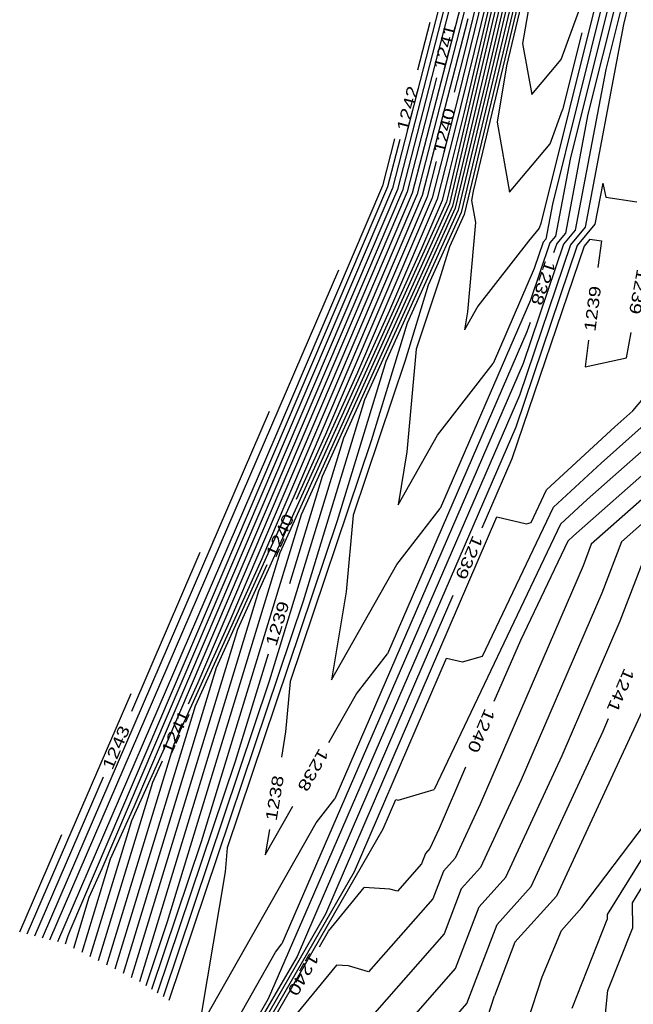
# Model space of a CAD drawing. Header units: feet. Extents: x -19835 to -19507, y 220308 to 220783.
# Tile 2 of 49: x -19835 to -19782, y 220463 to 220549. Entities that reach past the tile are written whole.
import ezdxf

# ---------------------------------------------------------------- set-up
doc = ezdxf.new("R2010")
doc.units = ezdxf.units.FT
doc.header["$LTSCALE"] = 25
doc.header["$MEASUREMENT"] = 0
for name, color, linetype in [('H1_HOEHENLINIEN', 86, 'CONTINUOUS'), ('H1_ZAEHLLIN_TXT', 3, 'CONTINUOUS'), ('H1_ZAEHLLINIEN', 11, 'CONTINUOUS')]:
    doc.layers.add(name, color=color, linetype=linetype)

msp = doc.modelspace()

# ---------------------------------------------------------------- linework, layer by layer
at = {"layer": 'H1_HOEHENLINIEN'}
for p, q in [((-19790.239, 220566.301), (-19797.032, 220537.402)), ((-19790.835, 220566.421), (-19796.761, 220541.212)), ((-19789.941, 220566.242), (-19795.969, 220540.597)), ((-19794.439, 220566.081), (-19802.571, 220534.479)), ((-19789.644, 220566.182), (-19794.906, 220543.792)), ((-19794.84, 220562.737), (-19802.138, 220534.373)), ((-19792.578, 220561.661), (-19797.244, 220542.671)), ((-19783.134, 220559.32), (-19790.064, 220531.51)), ((-19796.675, 220559.177), (-19803.003, 220534.586)), ((-19782.99, 220557.586), (-19789.065, 220533.207)), ((-19795.641, 220556.048), (-19801.273, 220534.16)), ((-19790.655, 220556.57), (-19795.973, 220534.334)), ((-19790.154, 220556.165), (-19791.662, 220547.192)), ((-19782.847, 220555.852), (-19787.516, 220537.116)), ((-19791.718, 220553.376), (-19796.759, 220532.298)), ((-19796.042, 220552.704), (-19800.841, 220534.054)), ((-19782.56, 220552.383), (-19784.416, 220544.934)), ((-19794.669, 220551.436), (-19797.645, 220539.327)), ((-19788.285, 220545.808), (-19786.274, 220551.338)), ((-19792.781, 220550.181), (-19797.014, 220532.481)), ((-19782.417, 220550.649), (-19782.867, 220548.843)), ((-19796.443, 220549.36), (-19800.408, 220533.947)), ((-19782.867, 220548.843), (-19786.218, 220531.185)), ((-19791.662, 220547.192), (-19790.865, 220542.741)), ((-19790.865, 220542.741), (-19788.285, 220545.808)), ((-19784.416, 220544.934), (-19787.075, 220530.924)), ((-19794.906, 220543.792), (-19797.524, 220532.847)), ((-19797.244, 220542.671), (-19799.544, 220533.735)), ((-19796.761, 220541.212), (-19798.045, 220535.983)), ((-19795.969, 220540.597), (-19797.779, 220533.031)), ((-19802.813, 220538.897), (-19803.868, 220534.798)), ((-19797.645, 220539.327), (-19799.111, 220533.628)), ((-19797.032, 220537.402), (-19798.034, 220533.214)), ((-19787.516, 220537.116), (-19788.79, 220530.403)), ((-19798.045, 220535.983), (-19798.679, 220533.522)), ((-19803.003, 220534.586), (-19828.324, 220475.25)), ((-19802.571, 220534.479), (-19825.538, 220480.658)), ((-19803.868, 220534.798), (-19813.25, 220512.814)), ((-19784.68, 220535.031), (-19785.36, 220531.445)), ((-19784.68, 220535.031), (-19784.4, 220533.804)), ((-19802.138, 220534.373), (-19822.753, 220486.066)), ((-19801.273, 220534.16), (-19817.181, 220496.882)), ((-19800.841, 220534.054), (-19814.396, 220502.29)), ((-19800.408, 220533.947), (-19811.61, 220507.698)), ((-19799.544, 220533.735), (-19806.039, 220518.515)), ((-19799.111, 220533.628), (-19803.253, 220523.923)), ((-19795.973, 220534.334), (-19796.11, 220533.518)), ((-19784.4, 220533.804), (-19781.702, 220533.403)), ((-19798.034, 220533.214), (-19807.273, 220512.8)), ((-19797.779, 220533.031), (-19805.425, 220516.136)), ((-19797.524, 220532.847), (-19803.577, 220519.473)), ((-19798.679, 220533.522), (-19800.467, 220529.331)), ((-19796.11, 220533.518), (-19795.766, 220531.599)), ((-19789.065, 220533.207), (-19789.647, 220530.143)), ((-19797.014, 220532.481), (-19799.881, 220526.146)), ((-19796.759, 220532.298), (-19798.033, 220529.482)), ((-19795.766, 220531.599), (-19796.463, 220523.817)), ((-19790.213, 220531.101), (-19791.155, 220529.98)), ((-19790.064, 220531.51), (-19790.213, 220531.101)), ((-19786.218, 220531.185), (-19787.49, 220529.652)), ((-19785.36, 220531.445), (-19786.895, 220529.596)), ((-19789.647, 220530.143), (-19789.868, 220529.877)), ((-19788.79, 220530.403), (-19789.273, 220529.821)), ((-19787.075, 220530.924), (-19788.084, 220529.708)), ((-19800.467, 220529.331), (-19810.969, 220506.127)), ((-19798.033, 220529.482), (-19798.925, 220526.558)), ((-19791.155, 220529.98), (-19795.55, 220524.308)), ((-19786.895, 220529.596), (-19792.263, 220513.756)), ((-19787.49, 220529.652), (-19791.939, 220516.524)), ((-19788.084, 220529.708), (-19791.614, 220519.293)), ((-19789.273, 220529.821), (-19790.965, 220524.83)), ((-19789.868, 220529.877), (-19790.64, 220527.598)), ((-19790.64, 220527.598), (-19794.231, 220519.302)), ((-19832.853, 220469.072), (-19807.666, 220527.46)), ((-19799.881, 220526.146), (-19801.887, 220519.567)), ((-19798.925, 220526.558), (-19800.945, 220520.561)), ((-19790.965, 220524.83), (-19798.831, 220506.656)), ((-19795.55, 220524.308), (-19796.726, 220522.233)), ((-19803.253, 220523.923), (-19812.817, 220502.791)), ((-19796.463, 220523.817), (-19796.726, 220522.233)), ((-19800.945, 220520.561), (-19801.746, 220511.612)), ((-19791.614, 220519.293), (-19808.031, 220481.364)), ((-19803.577, 220519.473), (-19807.811, 220505.584)), ((-19801.887, 220519.567), (-19806.432, 220506.073)), ((-19799.078, 220513.046), (-19794.231, 220519.302)), ((-19806.039, 220518.515), (-19814.665, 220499.455)), ((-19791.939, 220516.524), (-19812.631, 220468.719)), ((-19782.053, 220515.181), (-19780.796, 220516.651)), ((-19805.425, 220516.136), (-19810.773, 220498.593)), ((-19833.512, 220469.246), (-19813.706, 220515.157)), ((-19783.627, 220513.791), (-19782.053, 220515.181)), ((-19784.825, 220510.626), (-19781.066, 220513.947)), ((-19792.263, 220513.756), (-19810.268, 220472.159)), ((-19802.515, 220506.98), (-19799.078, 220513.046)), ((-19789.572, 220508.28), (-19783.627, 220513.791)), ((-19813.25, 220512.814), (-19832.194, 220468.899)), ((-19807.273, 220512.8), (-19813.735, 220491.601)), ((-19780.078, 220512.713), (-19786.024, 220507.462)), ((-19801.746, 220511.612), (-19802.515, 220506.98)), ((-19788.958, 220506.796), (-19784.825, 220510.626)), ((-19778.104, 220510.245), (-19785.673, 220503.56)), ((-19777.116, 220509.011), (-19783.054, 220503.767)), ((-19790.927, 220505.438), (-19789.572, 220508.28)), ((-19811.61, 220507.698), (-19818.361, 220492.782)), ((-19786.024, 220507.462), (-19788.344, 220505.311)), ((-19810.969, 220506.127), (-19819.66, 220477.619)), ((-19802.606, 220501.784), (-19798.831, 220506.656)), ((-19795.15, 220493.803), (-19788.958, 220506.796)), ((-19807.811, 220505.584), (-19817.406, 220477.097)), ((-19808.814, 220471.328), (-19793.892, 220505.927)), ((-19806.432, 220506.073), (-19807.028, 220499.407)), ((-19788.344, 220505.311), (-19799.374, 220482.167)), ((-19793.892, 220505.927), (-19791.312, 220505.326)), ((-19791.312, 220505.326), (-19790.927, 220505.438)), ((-19785.673, 220503.56), (-19786.39, 220501.682)), ((-19783.054, 220503.767), (-19784.768, 220499.281)), ((-19783.147, 220496.88), (-19780.435, 220503.973)), ((-19812.817, 220502.791), (-19822.622, 220470.627)), ((-19814.396, 220502.29), (-19820.209, 220489.445)), ((-19808.304, 220491.727), (-19802.606, 220501.784)), ((-19786.39, 220501.682), (-19795.351, 220480.9)), ((-19814.665, 220499.455), (-19825.046, 220465.402)), ((-19807.028, 220499.407), (-19808.304, 220491.727)), ((-19784.768, 220499.281), (-19791.781, 220483.017)), ((-19810.773, 220498.593), (-19822.494, 220463.794)), ((-19817.181, 220496.882), (-19822.057, 220486.109)), ((-19788.212, 220485.134), (-19783.147, 220496.88)), ((-19806.31, 220475.032), (-19798.297, 220493.613)), ((-19798.297, 220493.613), (-19796.911, 220493.29)), ((-19796.911, 220493.29), (-19795.15, 220493.803)), ((-19818.361, 220492.782), (-19826.485, 220466.132)), ((-19813.735, 220491.601), (-19822.994, 220464.113)), ((-19834.83, 220469.593), (-19825.788, 220490.552)), ((-19820.209, 220489.445), (-19827.205, 220466.497)), ((-19781.072, 220489.368), (-19788.699, 220472.884)), ((-19822.057, 220486.109), (-19827.925, 220466.862)), ((-19822.753, 220486.066), (-19825.753, 220479.436)), ((-19793.115, 220474.537), (-19788.212, 220485.134)), ((-19791.781, 220483.017), (-19795.323, 220475.364)), ((-19776.792, 220483.373), (-19784.299, 220471.283)), ((-19802.51, 220481.254), (-19799.374, 220482.167)), ((-19809.661, 220479.261), (-19808.031, 220481.364)), ((-19803.807, 220478.735), (-19802.701, 220481.298)), ((-19802.701, 220481.298), (-19802.51, 220481.254)), ((-19825.538, 220480.658), (-19827.601, 220476.1)), ((-19795.351, 220480.9), (-19797.531, 220476.19)), ((-19825.753, 220479.436), (-19829.364, 220467.592)), ((-19819.198, 220462.427), (-19809.661, 220479.261)), ((-19813.58, 220461.787), (-19803.807, 220478.735)), ((-19786.496, 220471.875), (-19780.936, 220479.21)), ((-19835.489, 220469.766), (-19831.829, 220478.25)), ((-19819.66, 220477.619), (-19823.993, 220464.752)), ((-19817.406, 220477.097), (-19817.594, 220474.997)), ((-19827.601, 220476.1), (-19830.084, 220467.957)), ((-19797.531, 220476.19), (-19798.566, 220475.044)), ((-19828.324, 220475.25), (-19829.449, 220472.764)), ((-19795.323, 220475.364), (-19797.005, 220473.5)), ((-19817.594, 220474.997), (-19819.661, 220462.548)), ((-19813.902, 220461.867), (-19806.31, 220475.032)), ((-19798.566, 220475.044), (-19799.48, 220472.644)), ((-19795.445, 220471.957), (-19793.115, 220474.537)), ((-19797.005, 220473.5), (-19798.491, 220469.601)), ((-19829.449, 220472.764), (-19830.803, 220468.322)), ((-19799.48, 220472.644), (-19805.087, 220466.266)), ((-19788.699, 220472.884), (-19792.324, 220468.87)), ((-19810.268, 220472.159), (-19813.821, 220463.921)), ((-19797.502, 220466.557), (-19795.445, 220471.957)), ((-19788.267, 220469.894), (-19786.496, 220471.875)), ((-19814.224, 220461.946), (-19808.814, 220471.328)), ((-19784.299, 220471.283), (-19784.293, 220470.854)), ((-19822.622, 220470.627), (-19824.493, 220465.071)), ((-19787.347, 220463.124), (-19784.293, 220470.854)), ((-19798.491, 220469.601), (-19807.601, 220459.237)), ((-19789.948, 220465.849), (-19788.267, 220469.894)), ((-19813.189, 220467.999), (-19812.631, 220468.719)), ((-19792.324, 220468.87), (-19794.113, 220464.173)), ((-19816.451, 220462.24), (-19813.189, 220467.999)), ((-19807.893, 220466.865), (-19812.352, 220461.414)), ((-19806.824, 220466.796), (-19807.893, 220466.865)), ((-19805.087, 220466.266), (-19806.824, 220466.796)), ((-19803.625, 220459.591), (-19797.502, 220466.557)), ((-19791.206, 220462.015), (-19789.948, 220465.849)), ((-19795.167, 220460.962), (-19794.113, 220464.173)), ((-19813.821, 220463.921), (-19814.868, 220462.105))]:
    msp.add_line(p, q, dxfattribs=at)
at = {"layer": 'H1_ZAEHLLINIEN'}
for p, q in [((-19790.537, 220566.361), (-19798.095, 220534.208)), ((-19791.787, 220566.593), (-19796.843, 220546.016)), ((-19789.346, 220566.122), (-19793.844, 220546.986)), ((-19789.592, 220559.765), (-19793.064, 220545.25)), ((-19782.704, 220554.118), (-19785.966, 220541.025)), ((-19799.744, 220549.037), (-19800.813, 220544.886)), ((-19786.497, 220548.134), (-19788.169, 220541.424)), ((-19793.844, 220546.986), (-19797.269, 220532.664)), ((-19796.843, 220546.016), (-19797.632, 220542.95)), ((-19793.064, 220545.25), (-19793.886, 220540.355)), ((-19799.151, 220544.195), (-19801.706, 220534.267)), ((-19789.249, 220538.454), (-19788.169, 220541.424)), ((-19785.966, 220541.025), (-19787.932, 220530.664)), ((-19793.886, 220540.355), (-19792.791, 220534.243)), ((-19802.367, 220538.843), (-19803.436, 220534.692)), ((-19792.791, 220534.243), (-19789.249, 220538.454)), ((-19799.187, 220536.907), (-19799.976, 220533.841)), ((-19803.436, 220534.692), (-19831.11, 220469.842)), ((-19801.706, 220534.267), (-19819.967, 220491.474)), ((-19799.976, 220533.841), (-19808.824, 220513.107)), ((-19798.095, 220534.208), (-19798.289, 220533.397)), ((-19798.289, 220533.397), (-19809.121, 220509.464)), ((-19797.269, 220532.664), (-19801.729, 220522.809)), ((-19787.932, 220530.664), (-19788.679, 220529.764)), ((-19785.792, 220530.152), (-19786.301, 220529.539)), ((-19785.792, 220530.152), (-19784.788, 220530.003)), ((-19786.301, 220529.539), (-19792.588, 220510.987)), ((-19788.679, 220529.764), (-19788.957, 220528.944)), ((-19784.788, 220530.003), (-19785.091, 220527.675)), ((-19801.729, 220522.809), (-19804.849, 220512.575)), ((-19791.011, 220522.882), (-19791.289, 220522.061)), ((-19791.289, 220522.061), (-19803.431, 220494.01)), ((-19782.601, 220519.808), (-19782.197, 220522.007)), ((-19785.918, 220521.329), (-19786.221, 220519.001)), ((-19786.221, 220519.001), (-19782.601, 220519.808)), ((-19808.824, 220513.107), (-19811.382, 220507.455)), ((-19804.849, 220512.575), (-19811.919, 220491.585)), ((-19779.091, 220511.479), (-19787.222, 220504.297)), ((-19792.588, 220510.987), (-19795.205, 220504.943)), ((-19809.121, 220509.464), (-19811.976, 220500.098)), ((-19787.73, 220503.827), (-19791.855, 220495.171)), ((-19787.222, 220504.297), (-19787.73, 220503.827)), ((-19825.723, 220489.002), (-19819.747, 220502.855)), ((-19813.955, 220501.77), (-19816.513, 220496.118)), ((-19797.747, 220499.069), (-19800.363, 220493.025)), ((-19816.513, 220496.118), (-19825.765, 220465.767)), ((-19791.855, 220495.171), (-19794.153, 220489.842)), ((-19813.843, 220493.976), (-19816.698, 220484.61)), ((-19806.133, 220490.523), (-19803.431, 220494.01)), ((-19800.363, 220493.025), (-19811.318, 220467.624)), ((-19811.919, 220491.585), (-19812.311, 220487.202)), ((-19819.967, 220491.474), (-19820.815, 220489.601)), ((-19808.535, 220486.283), (-19806.133, 220490.523)), ((-19784.642, 220487.251), (-19784.16, 220488.367)), ((-19790.907, 220473.71), (-19784.642, 220487.251)), ((-19812.311, 220487.202), (-19812.678, 220484.995)), ((-19823.058, 220484.645), (-19823.905, 220482.773)), ((-19816.698, 220484.61), (-19823.494, 220464.432)), ((-19796.623, 220484.112), (-19798.921, 220478.783)), ((-19834.171, 220469.419), (-19828.195, 220483.272)), ((-19823.905, 220482.773), (-19828.644, 220467.227)), ((-19814.092, 220476.474), (-19811.69, 220480.714)), ((-19813.726, 220478.681), (-19814.092, 220476.474)), ((-19798.921, 220478.783), (-19799.738, 220477.017)), ((-19799.738, 220477.017), (-19800.127, 220476.587)), ((-19800.127, 220476.587), (-19800.469, 220475.687)), ((-19800.469, 220475.687), (-19802.572, 220473.296)), ((-19808.586, 220469.81), (-19805.455, 220473.639)), ((-19803.223, 220473.494), (-19805.455, 220473.639)), ((-19802.572, 220473.296), (-19803.223, 220473.494)), ((-19793.884, 220470.413), (-19790.907, 220473.71)), ((-19781.143, 220473.855), (-19782.12, 220472.281)), ((-19782.12, 220472.281), (-19782.091, 220470.068)), ((-19796.513, 220463.514), (-19793.884, 220470.413)), ((-19784.235, 220464.638), (-19782.091, 220470.068)), ((-19831.297, 220469.427), (-19831.523, 220468.687)), ((-19831.11, 220469.842), (-19831.297, 220469.427)), ((-19809.363, 220468.462), (-19808.586, 220469.81)), ((-19811.318, 220467.624), (-19814.546, 220462.026)), ((-19784.476, 220462.345), (-19784.235, 220464.638)), ((-19799.379, 220460.253), (-19796.513, 220463.514))]:
    msp.add_line(p, q, dxfattribs=at)

# ---------------------------------------------------------------- texts
at = {"layer": 'H1_ZAEHLLIN_TXT', "width": 1.333333}
for s, rotation, p in [('1241', 75.6, (-19798.467, 220544.846)), ('1242', 75.6, (-19801.684, 220539.493)), ('1240', 75.6, (-19798.504, 220537.557)), ('1238', 251.3, (-19789.687, 220528.346)), ('1239', 259.6, (-19781.676, 220527.605)), ('1239', 82.6, (-19785.319, 220522.058)), ('1240', 65.6, (-19813.17, 220502.293)), ('1239', 246.6, (-19795.981, 220504.407)), ('1239', 73, (-19813.131, 220494.595)), ('1241', 246.7, (-19782.782, 220492.826)), ('1240', 246.7, (-19794.929, 220489.305)), ('1241', 65.6, (-19822.272, 220485.168)), ('1243', 66.7, (-19827.419, 220483.809)), ('1238', 240.5, (-19809.365, 220485.833)), ('1238', 80.6, (-19813.102, 220479.389)), ('1240', 240, (-19810.196, 220468.018))]:
    msp.add_text(s, height=1, rotation=rotation, dxfattribs=at).set_placement(p)

doc.saveas('drawing.dxf')
